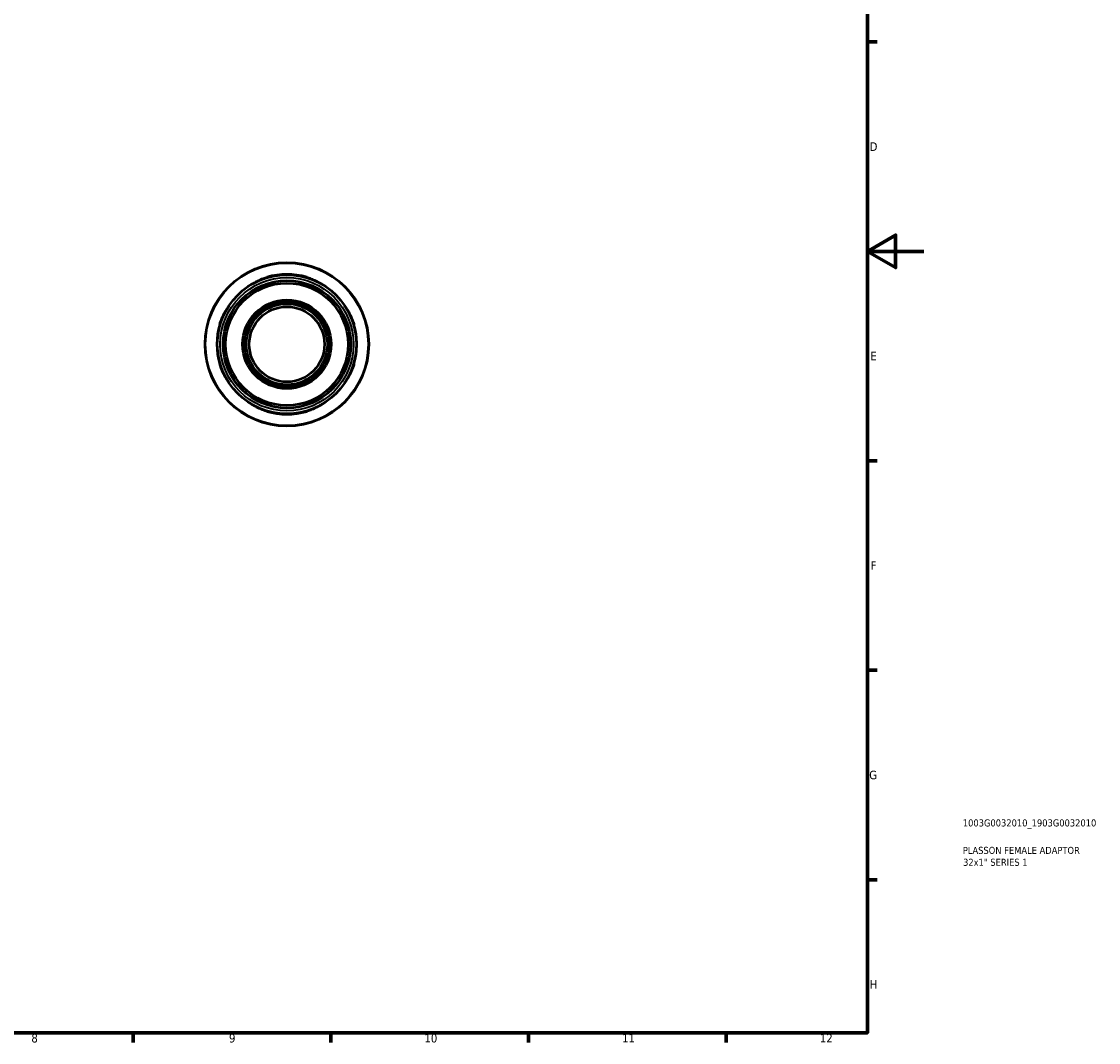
# Model space of a CAD drawing. Header units: millimetres. Extents: x 0 to 903, y 0 to 771.
# Tile 4 of 5: x 521 to 903, y 17 to 378. Entities that reach past the tile are written whole.
import ezdxf

# ---------------------------------------------------------------- set-up
doc = ezdxf.new("R2010")
doc.units = ezdxf.units.MM
for name, color, linetype, lineweight in [('Border (ANSI)', 7, 'Continuous', 70), ('Title (ISO)', 7, 'Continuous', 50), ('Visible (ANSI)', 7, 'Continuous', 50), ('Visible Narrow (ANSI)', 7, 'Continuous', 35)]:
    doc.layers.add(name, color=color, linetype=linetype, lineweight=lineweight)
doc.styles.add('Note Text (ANSI)', font='tahoma.ttf')
doc.styles.add('Note Text (ISO)', font='tahoma.ttf')

# ---------------------------------------------------------------- blocks, each defined once
blk = doc.blocks.new('Borders Default Border')
at = {"layer": 'Border (ANSI)'}
for p, q in [((821, 371.25), (824.45, 371.25)), ((821, 222.75), (824.45, 222.75)), ((821, 148.5), (824.45, 148.5)), ((821, 74.25), (824.45, 74.25)), ((560.67, 20), (560.67, 16.55)), ((630.75, 20), (630.75, 16.55)), ((700.83, 20), (700.83, 16.55)), ((770.92, 20), (770.92, 16.55))]:
    blk.add_line(p, q, dxfattribs=at)
at = {"layer": 'Border (ANSI)', "flags": 128}
for points in [[(20, 20), (20, 574), (821, 574), (821, 20), (20, 20)], [(841, 297), (821, 297), (831, 302.77), (831, 291.23), (821, 297)]]:
    blk.add_lwpolyline(points, dxfattribs=at)
at = {"layer": 'Border (ANSI)', "color": 230, "true_color": 0xff0080, "attachment_point": 7, "style": 'Note Text (ANSI)'}
for s, insert, char_height in [('D', (821.81, 332.6), 3.05), ('E', (822.05, 258.35), 3.05), ('F', (822.14, 184.1), 3.05), ('G', (821.66, 109.79), 3.05), ('H', (821.81, 35.6), 3.05), ('8', (524.63, 16.48), 3.05), ('9', (594.7, 16.49), 3.05), ('10', (663.96, 16.49), 3.048), ('11', (734.04, 16.55), 3.048), ('12', (804.13, 16.55), 3.048)]:
    blk.add_mtext(s, dxfattribs=dict(at, insert=insert, char_height=char_height))
blk = doc.blocks.new('Title Blocks ISO')
at = {"layer": 'Title (ISO)', "color": 232, "true_color": 0xca0064, "style": 'Note Text (ISO)'}
for tag, p in [('PART_NUMBER_001', (33.84, 73.13)), ('DESCRIPTION_001', (33.84, 63.4)), ('DESCRIPTION_002', (33.93, 59.18))]:
    blk.add_attdef(tag, p, '', height=2.5, dxfattribs=at)

msp = doc.modelspace()

# ---------------------------------------------------------------- linework, layer by layer
at = {"layer": 'Visible (ANSI)'}
for radius in [29, 24.65, 22.62, 21.711, 15.726, 15.146, 14.388, 13.333]:
    msp.add_circle((615.211, 264.055), radius, dxfattribs=at)
for start, end in [(73.50509, 106.49491), (163.50509, 196.49491), (343.50509, 16.49491), (253.50509, 286.49491)]:
    msp.add_arc((615.211, 264.055), 24.795, start, end, dxfattribs=at)
for points, knots in [([(602.574, 285.219), (602.56, 285.211), (602.606, 285.242), (602.819, 285.38), (602.987, 285.489), (603.564, 285.84), (604.052, 286.122), (605.152, 286.682), (605.747, 286.957), (606.875, 287.405), (607.384, 287.587), (607.994, 287.776), (608.083, 287.803), (608.171, 287.83)], [-1.06200059, -1.06200059, -1.06200059, -1.06200059, -0.91881266, -0.91881266, -0.77014663, -0.77014663, -0.52913745, -0.52913745, -0.31200981, -0.31200981, -0.14802348, -0.14802348, -0.12023733, -0.12023733, -0.12023733, -0.12023733]), ([(622.251, 287.83), (622.655, 287.71), (623.053, 287.579), (624.013, 287.23), (624.558, 287.003), (625.682, 286.485), (626.234, 286.192), (627.085, 285.707), (627.401, 285.51), (627.783, 285.266), (627.868, 285.208), (627.849, 285.219)], [-0.93986745, -0.93986745, -0.93986745, -0.93986745, -0.81398882, -0.81398882, -0.62801715, -0.62801715, -0.39580232, -0.39580232, -0.18638769, -0.18638769, 0, 0, 0, 0]), ([(591.437, 271.095), (591.557, 271.499), (591.688, 271.897), (592.037, 272.857), (592.264, 273.402), (592.782, 274.526), (593.074, 275.078), (593.559, 275.929), (593.757, 276.245), (594.001, 276.627), (594.059, 276.711), (594.047, 276.693)], [-0.93988614, -0.93988614, -0.93988614, -0.93988614, -0.81398786, -0.81398786, -0.62800627, -0.62800627, -0.39579724, -0.39579724, -0.18638714, -0.18638714, -0.0000185, -0.0000185, -0.0000185, -0.0000185]), ([(636.376, 276.693), (636.367, 276.707), (636.398, 276.661), (636.537, 276.448), (636.645, 276.28), (636.996, 275.703), (637.279, 275.215), (637.838, 274.115), (638.113, 273.519), (638.562, 272.392), (638.743, 271.882), (638.933, 271.272), (638.96, 271.184), (638.986, 271.095)], [-1.06200074, -1.06200074, -1.06200074, -1.06200074, -0.91882834, -0.91882834, -0.77016026, -0.77016026, -0.52915371, -0.52915371, -0.31202029, -0.31202029, -0.14802804, -0.14802804, -0.12023735, -0.12023735, -0.12023735, -0.12023735]), ([(594.047, 251.418), (594.056, 251.403), (594.024, 251.45), (593.886, 251.662), (593.778, 251.831), (593.427, 252.408), (593.144, 252.896), (592.585, 253.995), (592.31, 254.591), (591.861, 255.718), (591.68, 256.228), (591.49, 256.838), (591.463, 256.927), (591.437, 257.015)], [-1.06200074, -1.06200074, -1.06200074, -1.06200074, -0.91882834, -0.91882834, -0.77016026, -0.77016026, -0.52915371, -0.52915371, -0.31202029, -0.31202029, -0.14802804, -0.14802804, -0.12023735, -0.12023735, -0.12023735, -0.12023735]), ([(638.986, 257.015), (638.866, 256.612), (638.735, 256.213), (638.386, 255.253), (638.159, 254.708), (637.641, 253.585), (637.348, 253.032), (636.864, 252.181), (636.666, 251.865), (636.422, 251.484), (636.364, 251.399), (636.376, 251.418)], [-0.93988614, -0.93988614, -0.93988614, -0.93988614, -0.81398786, -0.81398786, -0.62800627, -0.62800627, -0.39579724, -0.39579724, -0.18638714, -0.18638714, -0.0000185, -0.0000185, -0.0000185, -0.0000185]), ([(608.171, 240.281), (607.768, 240.4), (607.369, 240.532), (606.409, 240.881), (605.864, 241.108), (604.741, 241.626), (604.188, 241.918), (603.338, 242.403), (603.021, 242.601), (602.64, 242.845), (602.555, 242.902), (602.574, 242.891)], [-0.93988614, -0.93988614, -0.93988614, -0.93988614, -0.81398786, -0.81398786, -0.62800627, -0.62800627, -0.39579724, -0.39579724, -0.18638714, -0.18638714, -0.0000185, -0.0000185, -0.0000185, -0.0000185]), ([(627.849, 242.891), (627.863, 242.9), (627.817, 242.868), (627.604, 242.73), (627.436, 242.622), (626.859, 242.27), (626.371, 241.988), (625.271, 241.429), (624.676, 241.154), (623.549, 240.705), (623.039, 240.524), (622.429, 240.334), (622.34, 240.307), (622.251, 240.281)], [-1.06200074, -1.06200074, -1.06200074, -1.06200074, -0.91882834, -0.91882834, -0.77016026, -0.77016026, -0.52915371, -0.52915371, -0.31202029, -0.31202029, -0.14802804, -0.14802804, -0.12023735, -0.12023735, -0.12023735, -0.12023735])]:
    msp.add_open_spline(points, degree=3, knots=knots, dxfattribs=at)
at = {"layer": 'Visible Narrow (ANSI)'}
for p, q in [((608.171, 287.686), (608.171, 287.822)), ((622.251, 287.822), (622.251, 287.686)), ((591.445, 271.095), (591.581, 271.095)), ((638.842, 271.095), (638.978, 271.095)), ((591.581, 257.015), (591.445, 257.015)), ((638.978, 257.015), (638.842, 257.015)), ((608.171, 240.288), (608.171, 240.424)), ((622.251, 240.424), (622.251, 240.288))]:
    msp.add_line(p, q, dxfattribs=at)
for radius in [28.791, 23.635]:
    msp.add_circle((615.211, 264.055), radius, dxfattribs=at)

# ---------------------------------------------------------------- block references
msp.add_blockref('Borders Default Border', (0, 0))
msp.add_blockref('Title Blocks ISO', (821, 20)).add_auto_attribs({'PART_NUMBER_001': '1003G0032010_1903G0032010', 'DESCRIPTION_001': 'PLASSON FEMALE ADAPTOR', 'DESCRIPTION_002': '32x1" SERIES 1'})

doc.saveas('drawing.dxf')
